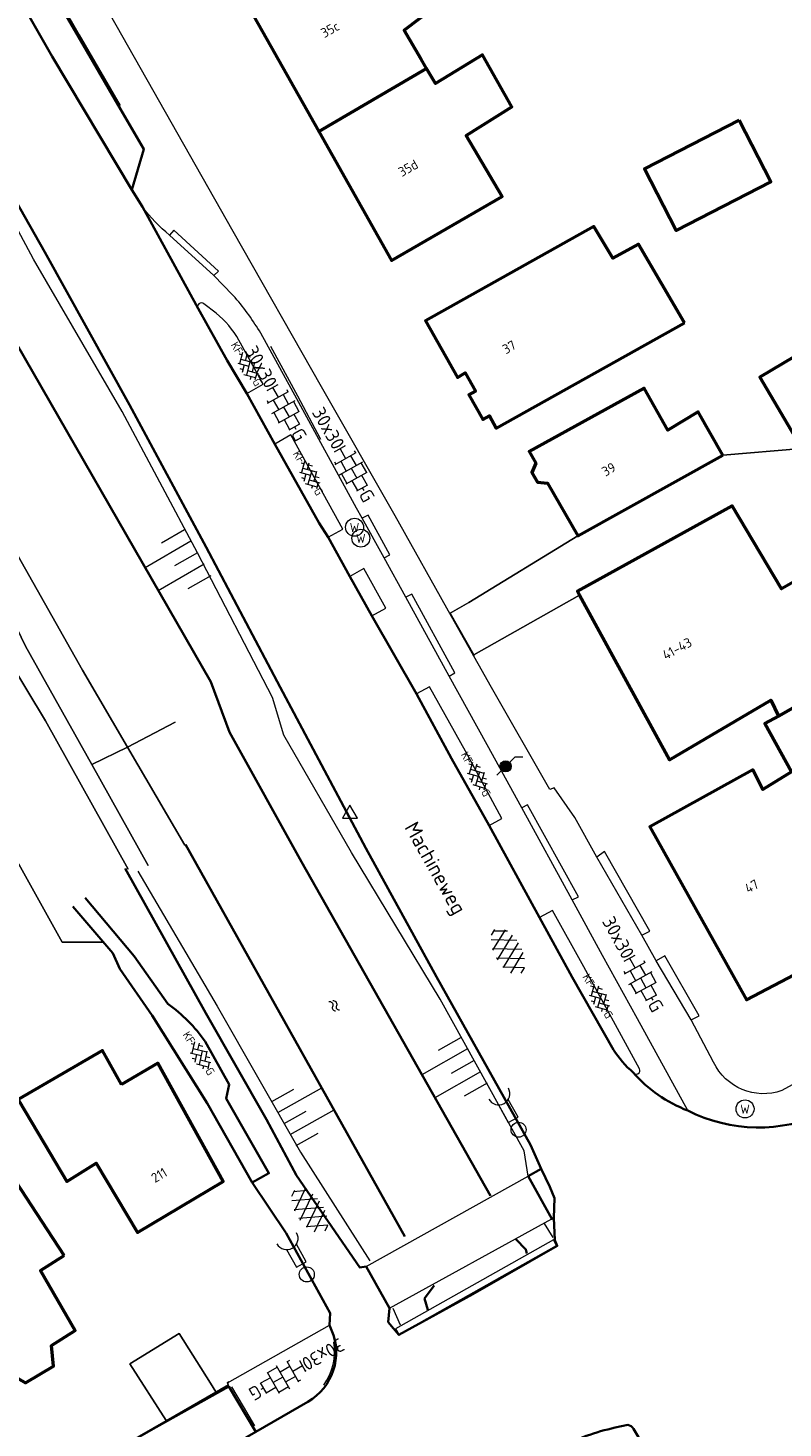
# Model space of a CAD drawing. Header units: metres. Extents: x 113441 to 115918, y 474822 to 477887.
# Tile 102 of 145: x 114172 to 114222, y 476792 to 476886. Entities that reach past the tile are written whole.
import ezdxf
from ezdxf.enums import TextEntityAlignment as Align

# ---------------------------------------------------------------- set-up
doc = ezdxf.new("R2010")
doc.units = ezdxf.units.M
doc.layers.get('0').update_dxf_attribs({"color": 252})
for name, color, linetype, lineweight in [('B-WE-GK-BESCHOEIING-G', 252, 'GK-BESCHOEIING', 35), ('B-WE-GK-KEERWAND_DAMWAND_HOUT-G', 30, 'Continuous', 18), ('B-WE-GR-GROENVOORZIENING-GV', 252, 'Continuous', 18), ('B-WE-GW-TALUD-S', 90, 'Continuous', 18), ('B-WE-GW-TALUD_KRUIN-G', 252, 'Continuous', 18), ('B-WE-KL-WATER_STRAATPOT-S', 170, 'Continuous', 18), ('B-WE-KW-KUNSTWERK-G', 170, 'Continuous', 18), ('B-WE-MO-ONDERZOEK_PEILBUIS-S', 150, 'Continuous', 18), ('B-WE-OG-BEBOUWING-GV', 7, 'Continuous', 50), ('B-WE-OG-BEBOUWING-T18', 7, 'Continuous', 50), ('B-WE-OG-TERREIN_ERF-GV', 252, 'Continuous', 18), ('B-WE-OG-TOPOGRAFIE-T18', 7, 'Continuous', 18), ('B-WE-OG-TOPOGRAFIE_PIKET-S', 7, 'Continuous', 18), ('B-WE-OG-WATER-GV', 252, 'Continuous', 18), ('B-WE-OG-WATER-S', 130, 'Continuous', 18), ('B-WE-OG-WATER_SLOOT-GV', 252, 'Continuous', 18), ('B-WE-VH-KANTOPSLUITING_ELEMENT_VERLAAGDEBAND-G', 252, 'Continuous', 18), ('B-WE-VH-KANTOPSLUITING_INRITBAND-G', 210, 'Continuous', 18), ('B-WE-VH-KANTVERHARDING_ASFALT-G', 60, 'Continuous', 35), ('B-WE-VH-KANTVERHARDING_BETONSTRAATSTEEN-G', 60, 'Continuous', 35), ('B-WE-VH-KANTVERHARDING_TEGEL-G', 60, 'Continuous', 18), ('B-WE-VH-VERHARDING_ASFALT-S', 252, 'Continuous', 18), ('B-WE-VH-VERHARDING_BETONSTRAATSTEEN-S', 252, 'Continuous', 18), ('B-WE-VH-VERHARDING_GESLOTEN-GV', 252, 'Continuous', 18), ('B-WE-VH-VERHARDING_OPEN-GV', 252, 'Continuous', 18), ('B-WE-VH-VERHARDING_TEGEL-S', 252, 'Continuous', 18), ('B-WE-VW-VRI-S', 160, 'Continuous', 18), ('N-WE-VW-VRI-T18', 1, 'Continuous', 18), ('N-WE-VW-VRI-T25', 7, 'Continuous', 25)]:
    doc.layers.add(name, color=color, linetype=linetype, lineweight=lineweight)
doc.layers.get('0').freeze()
doc.styles.add('NLCS-ISO', font='NLCS-ISO.ttf')
doc.styles.add('NLCS-ISO-ANNOTATIEF-T18', font='NLCS-ISO.ttf', dxfattribs={"height": 1.8})
doc.linetypes.add('GK-BESCHOEIING', pattern='A,30,-5,[1,NLCS.SHX,S=1,R=0,X=0,Y=0],-5', length=40)

# ---------------------------------------------------------------- blocks, each defined once
blk = doc.blocks.new('SOG-PIKET-SO')
blk.add_lwpolyline([(-1, -0.58), (1, -0.58), (0, 1.15), (-1, -0.58)])
blk = doc.blocks.new('SKL-WATER_STRAATPOT-SO')
blk.add_circle((0, 0), 1.2)
at = {"style": 'NLCS-ISO'}
blk.add_text('W', height=1.2, rotation=360, dxfattribs=at).set_placement((-0.64, -0.63))
blk = doc.blocks.new('SMO-BODEM_PEILBUIS-SO')
h = blk.add_hatch(color=256)
edge = h.paths.add_edge_path()
edge.add_arc((0, 0), 0.75, 0, 360)
at = {"color": 0, "linetype": 'Continuous'}
blk.add_line((1.28, 1.28), (2.29, 1.28), dxfattribs=at)
at = {"color": 0, "linetype": 'Continuous', "flags": 128}
for points in [[(0.53, 0.53), (1.28, 1.28)], [(-1.17, -1.17), (-0.53, -0.53)]]:
    blk.add_lwpolyline(points, dxfattribs=at)
at = {"color": 0, "linetype": 'Continuous'}
blk.add_circle((0, 0), 0.75, dxfattribs=at)
at = {"style": 'NLCS-ISO'}
blk.add_attdef('NR', (1.47, -0.77), '', height=1.25, dxfattribs=at)
blk = doc.blocks.new('SVH-BSS_KEIFORMAAT_KEPER_KL-SO')
for p, q in [((-3.44, -0.47), (-2.97, 0)), ((-3.31, 0.34), (-1.48, -1.48)), ((-2.52, 1.03), (-1.48, 0)), ((-2.23, -0.74), (0, 1.48)), ((-2.23, 0.74), (-1.57, 1.4)), ((-1.77, -1.77), (0, 0)), ((-0.74, 0.74), (1.48, -1.48)), ((-0.1, 1.58), (1.48, 0)), ((0.74, 0.74), (1.4, 1.4)), ((0.74, -0.74), (2.46, 0.98)), ((1.06, -1.91), (2.97, 0)), ((2.23, 0.74), (3.31, -0.34)), ((-0.74, -0.74), (0.5, -1.99)), ((-0.52, -2), (0, -1.48)), ((2.23, -0.74), (2.72, -1.24))]:
    blk.add_line(p, q)
at = {"style": 'NLCS-ISO'}
blk.add_attdef('FORMAAT', text='', height=1.8, dxfattribs=at).set_placement((-3.47, -0.23), align=Align.MIDDLE_RIGHT)
blk.add_attdef('KLEUR', text='', height=1.8, dxfattribs=at).set_placement((3.32, -0.22), align=Align.MIDDLE_LEFT)
at = {"style": 'NLCS-ISO', "flags": 1}
blk.add_attdef('FUNCTIE', text='', height=1.8, dxfattribs=at).set_placement((0.12, -3.58), align=Align.MIDDLE_CENTER)
blk = doc.blocks.new('SVH-TEGEL_300X300_DUN_HALFST_KL-SO')
for p, q in [((-3.08, 0.75), (-3, 0.75)), ((-3, -0.83), (-3, 0.83)), ((-3, 0), (-1.5, 0)), ((-1.84, 1.5), (-1.5, 1.5)), ((-1.5, -1.6), (-1.5, 1.6)), ((-1.5, 0.75), (0, 0.75)), ((0, -1.78), (0, 1.78)), ((0, 1.5), (1.5, 1.5)), ((0, 0), (1.5, 0)), ((1.5, -1.6), (1.5, 1.6)), ((1.5, 0.75), (3, 0.75)), ((3, -0.83), (3, 0.83)), ((3, 0), (3.39, 0)), ((-3.08, -0.75), (-3, -0.75)), ((-1.84, -1.5), (-1.5, -1.5)), ((-1.5, -0.75), (0, -0.75)), ((0, -1.5), (1.5, -1.5)), ((1.5, -0.75), (3, -0.75))]:
    blk.add_line(p, q)
at = {"style": 'NLCS-ISO'}
blk.add_attdef('FORMAAT', text='', height=1.8, dxfattribs=at).set_placement((-3.18, 0), align=Align.MIDDLE_RIGHT)
blk.add_attdef('KLEUR', text='', height=1.8, dxfattribs=at).set_placement((3.49, 0), align=Align.MIDDLE_LEFT)
at = {"style": 'NLCS-ISO', "flags": 1}
blk.add_attdef('FUNCTIE', text='', height=1.8, dxfattribs=at).set_placement((0.12, -3.58), align=Align.MIDDLE_CENTER)
blk = doc.blocks.new('SGW-TALUD-SO')
for p, q in [((0, 0.502), (0.502, 0.502)), ((0, 0.251), (1.004, 0.251)), ((0, 0), (0.502, 0)), ((0, -0.251), (1.004, -0.251)), ((0, -0.502), (0.502, -0.502))]:
    blk.add_line(p, q)
blk = doc.blocks.new('SVH-ASFALT-SO')
at = {"ltscale": 0.1}
for p, q in [((-2.02, 1.3), (-1.1, 2.9)), ((0.22, -0.04), (-1.38, 2.73)), ((-1.15, 0.42), (0.57, 3.38)), ((1.65, -0.13), (-0.28, 3.22)), ((0, 0), (1.96, 3.4)), ((2.92, 0.07), (0.99, 3.42)), ((1.31, -0.14), (3.19, 3.13)), ((4.02, 0.57), (2.43, 3.33)), ((2.79, 0.04), (4.24, 2.55)), ((4.7, 1.8), (4.29, 2.51)), ((-1.63, 0.76), (-2.07, 1.52))]:
    blk.add_line(p, q, dxfattribs=at)
at = {"style": 'NLCS-ISO'}
blk.add_attdef('KLEUR', text='', height=1.8, dxfattribs=at).set_placement((6.35, 1.54), align=Align.MIDDLE_LEFT)
at = {"style": 'NLCS-ISO', "flags": 1}
blk.add_attdef('FUNCTIE', text='', height=1.8, dxfattribs=at).set_placement((0.87, -2.83), align=Align.MIDDLE_CENTER)
blk = doc.blocks.new('SOG-WATER-SO')
at = {"flags": 128}
for points in [[(-2.51, 0.56), (-2.43, 0.7, -0.538831), (-0.42, 0.73, 0.605168), (1.26, 0.93, -4.035705)], [(-2.88, -0.71), (-2.79, -0.57, -0.538831), (-0.79, -0.54, 0.605168), (0.89, -0.34, -4.035705)]]:
    blk.add_lwpolyline(points, format="xyb", dxfattribs=at)
blk = doc.blocks.new('SVW-VRI_DRUKKNOPSMAST-SO')
at = {"color": 0, "linetype": 'ByBlock', "flags": 128}
blk.add_lwpolyline([(4.2, 0.75), (1.5, 0.75), (1.5, -0.75), (4.2, -0.75)], dxfattribs=at)
at = {"color": 0, "linetype": 'ByBlock'}
blk.add_circle((0, 0), 1, dxfattribs=at)
blk.add_arc((5.5, 0), 1.5, 90, 270, dxfattribs=at)
at = {"layer": 'N-WE-VW-VRI-T18', "linetype": 'ByBlock', "style": 'NLCS-ISO', "flags": 1}
for tag, p in [('HOOGTE_LICHTMAST', (3.07, -6.69)), ('UITLEGGERHOEK', (3.07, -10.48)), ('TYPE_LICHTMAST', (3.07, -14.26)), ('BOTSVRIENDELIJK', (3.07, -18.05)), ('POSITIE_LICHTMAST', (3.07, -21.83))]:
    blk.add_attdef(tag, p, '', height=1.8, dxfattribs=at)
at = {"layer": 'N-WE-VW-VRI-T25', "linetype": 'ByBlock', "style": 'NLCS-ISO'}
for tag, p in [('MASTNUMMER', (3.07, 7.52)), ('TYPE_SYMBOOL', (3.07, 3.74))]:
    blk.add_attdef(tag, p, '', height=2.5, dxfattribs=at)

msp = doc.modelspace()

# ---------------------------------------------------------------- linework, layer by layer
at = {"layer": 'B-WE-GK-BESCHOEIING-G', "ltscale": 0.5, "flags": 128}
for points in [[(114202.766, 476807.756), (114190.172, 476830.03), (114185.364, 476838.667), (114184.139, 476842.029), (114168.897, 476868.516), (114149.462, 476902.904), (114149.406, 476903.849)], [(114182.449, 476831.175), (114197.055, 476805.049)], [(114205.194, 476803.917), (114205.131, 476804.175), (114204.449, 476804.858)], [(114199.016, 476801.777), (114198.376, 476800.902), (114198.6, 476800.152)]]:
    msp.add_lwpolyline(points, dxfattribs=at)
at = {"layer": 'B-WE-GK-KEERWAND_DAMWAND_HOUT-G'}
for points in [[(114206.937, 476804.973), (114206.374, 476805.912)], [(114196.265, 476800.262), (114196.757, 476799.15)]]:
    msp.add_lwpolyline(points, dxfattribs=at)
at = {"layer": 'B-WE-GR-GROENVOORZIENING-GV'}
msp.add_lwpolyline([(114179.956, 476829.794), (114176.192, 476836.523), (114171.78, 476844.41), (114169.78, 476848.52), (114168.23, 476851.34), (114166.73, 476853.74), (114162.63, 476860.63), (114155.42, 476873.09), (114148.042, 476885.348), (114146.894, 476884.711), (114152.34, 476875.48), (114162.55, 476857.91), (114170.69, 476843.45), (114173.12, 476839.44), (114178.614, 476829.549)], dxfattribs=at)
at = {"layer": 'B-WE-GW-TALUD_KRUIN-G'}
for points in [[(114205.28, 476809.079), (114205.018, 476810.765), (114199.41, 476820.879), (114193.506, 476830.648), (114188.995, 476838.484), (114188.242, 476840.985), (114183.246, 476850.638), (114178.215, 476860.056), (114172.312, 476870.204), (114165.238, 476883.37), (114159.844, 476892.156), (114154.588, 476901.882), (114152.72, 476903.99), (114150.86, 476904.451), (114150.718, 476903.979)], [(114179.271, 476829.415), (114184.559, 476820.408), (114190.099, 476810.668), (114194.719, 476803.432)]]:
    msp.add_lwpolyline(points, dxfattribs=at)
at = {"layer": 'B-WE-KW-KUNSTWERK-G'}
for points in [[(114194.474, 476803.038), (114205.28, 476809.079)], [(114196.027, 476800.279), (114206.847, 476806.223)], [(114196.659, 476798.506), (114207.17, 476804.446), (114206.957, 476804.823), (114196.446, 476798.883), (114196.659, 476798.506)]]:
    msp.add_lwpolyline(points, dxfattribs=at)
at = {"layer": 'B-WE-OG-BEBOUWING-GV'}
for points in [[(114198.11, 476886.31), (114199.52, 476887.37), (114197.32, 476891.27), (114194.51, 476889.71), (114193.52, 476891.39), (114186.479, 476887.315), (114191.319, 476878.725), (114198.509, 476882.924), (114198.14, 476883.55), (114197.003, 476885.478)], [(114198.509, 476882.924), (114191.319, 476878.725), (114196.159, 476870.135), (114203.54, 476874.39), (114201.136, 476878.468), (114204.19, 476880.38), (114202.23, 476883.83), (114199.101, 476881.921)], [(114219.335, 476879.475), (114213.035, 476876.241), (114215.145, 476872.128), (114221.447, 476875.36)], [(114239.18, 476876.52), (114230.64, 476871.76), (114232.16, 476869.14), (114220.72, 476862.35), (114223.51, 476857.6), (114243.51, 476868.84)], [(114215.698, 476865.962), (114212.64, 476871.21), (114210.92, 476870.29), (114209.654, 476872.403), (114198.429, 476866.109), (114200.565, 476862.315), (114201.072, 476862.638), (114201.759, 476861.418), (114201.323, 476861.173), (114202.255, 476859.517), (114202.691, 476859.762), (114203.148, 476858.95)], [(114218.251, 476857.148), (114216.6, 476860.03), (114214.595, 476858.823), (114213.018, 476861.608), (114205.338, 476857.398), (114205.789, 476856.619), (114205.513, 476855.997), (114205.889, 476855.348), (114206.565, 476855.278), (114208.596, 476851.769)], [(114242.002, 476851.085), (114238.38, 476857.408), (114223.46, 476848.97), (114222.154, 476848.232), (114218.87, 476853.76), (114208.562, 476848.075), (114208.705, 476847.813), (114214.688, 476836.832), (114221.46, 476840.81), (114221.959, 476839.75), (114226.368, 476842.243)], [(114229.506, 476836.397), (114226.368, 476842.243), (114221.959, 476839.75), (114221.052, 476839.253), (114222.819, 476836.035), (114220.92, 476834.852), (114220.253, 476836.166), (114213.388, 476832.363), (114219.821, 476820.819), (114226.658, 476824.415), (114225.443, 476826.733), (114227.06, 476827.72), (114231.53, 476829.916), (114228.491, 476835.683)], [(114178.172, 476815.184), (114176.911, 476817.458), (114171.298, 476814.176), (114172.611, 476811.932), (114174.529, 476808.704), (114176.479, 476809.927), (114179.237, 476805.313), (114184.961, 476808.716), (114180.59, 476816.598)], [(114174.356, 476803.77), (114172.89, 476806.023), (114170.097, 476810.315), (114164.671, 476806.848), (114166.378, 476804.141), (114170.075, 476806.527), (114170.998, 476805.063), (114166.397, 476802.094), (114170.304, 476795.89), (114170.532, 476796.028), (114171.769, 476795.298), (114173.651, 476796.41), (114173.512, 476797.774), (114175.089, 476798.77), (114172.77, 476802.77)]]:
    msp.add_lwpolyline(points, close=True, dxfattribs=at)
at = {"layer": 'B-WE-OG-TERREIN_ERF-GV'}
for points in [[(114199.52, 476887.37), (114198.11, 476886.31), (114197.003, 476885.478), (114198.14, 476883.55), (114198.509, 476882.924), (114199.101, 476881.921), (114202.23, 476883.83), (114204.19, 476880.38), (114201.136, 476878.468), (114203.54, 476874.39), (114196.159, 476870.135), (114191.319, 476878.725), (114186.479, 476887.315), (114193.52, 476891.39), (114194.51, 476889.71), (114197.32, 476891.27)], [(114219.335, 476879.475), (114221.447, 476875.36), (114215.145, 476872.128), (114213.035, 476876.241)], [(114215.698, 476865.962), (114203.148, 476858.95), (114202.691, 476859.762), (114202.255, 476859.517), (114201.323, 476861.173), (114201.759, 476861.418), (114201.072, 476862.638), (114200.565, 476862.315), (114198.429, 476866.109), (114209.654, 476872.403), (114210.92, 476870.29), (114212.64, 476871.21)], [(114178.172, 476815.184), (114180.59, 476816.598), (114184.961, 476808.716), (114179.237, 476805.313), (114176.479, 476809.927), (114174.529, 476808.704), (114172.611, 476811.932), (114171.298, 476814.176), (114176.911, 476817.458)], [(114174.356, 476803.77), (114172.77, 476802.77), (114175.089, 476798.77), (114173.512, 476797.774), (114173.651, 476796.41), (114171.769, 476795.298), (114170.532, 476796.028), (114170.304, 476795.89), (114166.397, 476802.094), (114170.998, 476805.063), (114170.075, 476806.527), (114166.378, 476804.141), (114164.671, 476806.848), (114170.097, 476810.315), (114172.89, 476806.023)], [(114184.11, 476795.27), (114182.025, 476798.585), (114178.74, 476796.55), (114181.152, 476792.778), (114184.471, 476794.695)]]:
    msp.add_lwpolyline(points, close=True, dxfattribs=at)
for points in [[(114200.072, 476846.605), (114201.33, 476847.315), (114208.596, 476851.769), (114206.565, 476855.278), (114205.889, 476855.348), (114205.513, 476855.997), (114205.789, 476856.619), (114205.338, 476857.398), (114213.018, 476861.608), (114214.595, 476858.823), (114216.6, 476860.03), (114218.251, 476857.148), (114223.51, 476857.6), (114220.72, 476862.35), (114232.16, 476869.14), (114230.64, 476871.76), (114239.18, 476876.52), (114243.51, 476868.84), (114244.54, 476869.452), (114235.04, 476887.373)], [(114176.957, 476824.67), (114174.22, 476824.67), (114170.67, 476831.08)], [(114171.47, 476789.91), (114172.49, 476788.99), (114173.509, 476788.393), (114175.095, 476789.28), (114181.152, 476792.778), (114178.74, 476796.55), (114182.025, 476798.585), (114184.11, 476795.27), (114184.471, 476794.695), (114185.283, 476795.164), (114185.233, 476795.311), (114185.328, 476795.359)]]:
    msp.add_lwpolyline(points, dxfattribs=at)
at = {"layer": 'B-WE-OG-WATER-GV'}
for points in [[(114165.43, 476860.76), (114175.58, 476842.8), (114178.581, 476837.665), (114181.752, 476839.347)], [(114181.752, 476839.347), (114178.581, 476837.665), (114182.392, 476831.143)]]:
    msp.add_lwpolyline(points, dxfattribs=at)
at = {"layer": 'B-WE-OG-WATER_SLOOT-GV'}
msp.add_lwpolyline([(114155.62, 476877.05), (114149.78, 476886.9), (114144.94, 476895.35), (114143.16, 476898.22), (114141.099, 476898.256), (114141.542, 476900.844), (114141.536, 476900.854), (114140.064, 476900.007), (114140.193, 476899.755), (114139.381, 476899.26), (114145.94, 476888.84), (114148.042, 476885.348), (114155.42, 476873.09), (114162.63, 476860.63), (114166.73, 476853.74), (114168.23, 476851.34), (114169.78, 476848.52), (114171.78, 476844.41), (114176.192, 476836.523), (114178.581, 476837.665), (114175.58, 476842.8), (114165.43, 476860.76)], close=True, dxfattribs=at)
msp.add_lwpolyline([(114182.392, 476831.143), (114178.581, 476837.665), (114176.192, 476836.523), (114179.956, 476829.794)], dxfattribs=at)
at = {"layer": 'B-WE-VH-KANTOPSLUITING_ELEMENT_VERLAAGDEBAND-G'}
for points in [[(114173.082, 476889.157), (114175.353, 476885.176), (114178.094, 476880.461)], [(114188.111, 476864.424), (114189.911, 476861.103), (114191.446, 476858.204)], [(114185.496, 476795.033), (114186.279, 476793.715), (114187.029, 476792.428)]]:
    msp.add_lwpolyline(points, dxfattribs=at)
msp.add_lwpolyline([(114191.656, 476795.141, 0.196561), (114192.328, 476798.009)], format="xyb", dxfattribs=at)
at = {"layer": 'B-WE-VH-KANTOPSLUITING_INRITBAND-G'}
for points in [[(114184.322, 476869.127), (114184.63, 476869.422), (114181.672, 476872.148), (114181.381, 476871.817)], [(114195.689, 476850.303), (114196.056, 476850.506), (114194.613, 476853.135), (114194.219, 476852.937)], [(114200.022, 476842.413), (114200.391, 476842.639), (114197.524, 476847.885), (114197.135, 476847.678)], [(114208.215, 476827.499), (114208.624, 476827.693), (114205.242, 476833.831), (114204.864, 476833.634)]]:
    msp.add_lwpolyline(points, dxfattribs=at)
at = {"layer": 'B-WE-VH-KANTVERHARDING_ASFALT-G'}
for points in [[(114225.049, 476813.307, -0.231993), (114215.918, 476813.443, -0.122689), (114212.275, 476815.983, -0.070286), (114210.957, 476817.494), (114208.207, 476822.332), (114206.022, 476826.323), (114202.687, 476832.447), (114200.173, 476836.925), (114197.84, 476841.238), (114194.867, 476846.438), (114193.396, 476849.052), (114191.955, 476851.669), (114191.352, 476852.61), (114188.402, 476857.886), (114186.52, 476861.26), (114185.225, 476863.461), (114183.282, 476866.918), (114179.574, 476873.704), (114178.871, 476874.838), (114173.556, 476883.723), (114169.247, 476891.271)], [(114167.755, 476793.346), (114170.439, 476790.066), (114172.084, 476787.63), (114168.079, 476785.306, 0.393758), (114173.092, 476783.96), (114176.897, 476786.186), (114182.361, 476789.26), (114187.13, 476792.024), (114190.601, 476794.027, 0.378139), (114192.174, 476798.808), (114192.027, 476799.139), (114192.077, 476799.929), (114189.149, 476805.263), (114186.893, 476808.658), (114188.004, 476809.269), (114185.14, 476814.25), (114185.36, 476815.186), (114183.752, 476818.045, 0.084901), (114181.262, 476820.555), (114179.01, 476823.737), (114175.763, 476827.622)], [(114212.494, 476791.05, 0.400066), (114212.634, 476791.676), (114212.303, 476792.221, 0.23033), (114211.915, 476792.481), (114211.073, 476792.3, 0.075208), (114207.34, 476790.912), (114206.45, 476790.451), (114202.953, 476788.424, 0.376359), (114202.741, 476787.798), (114203.044, 476787.283, 0.442089), (114205.836, 476786.655), (114212.494, 476791.05)]]:
    msp.add_lwpolyline(points, format="xyb", dxfattribs=at)
msp.add_lwpolyline([(114178.422, 476829.588), (114183.784, 476819.931), (114187.846, 476812.858), (114189.848, 476809.115), (114194.056, 476802.98), (114194.474, 476803.038), (114196.027, 476800.279), (114195.942, 476799.339), (114196.669, 476798.48), (114201.583, 476801.202), (114207.216, 476804.418), (114207.056, 476804.806), (114206.985, 476806.297), (114207.025, 476807.597), (114206.719, 476808.36), (114206.146, 476809.567), (114205.432, 476811.162), (114199.171, 476822.351), (114194.465, 476830.936), (114188.745, 476841.675), (114183.812, 476851.005), (114178.712, 476860.507), (114173.061, 476870.682), (114165.705, 476883.628)], dxfattribs=at)
at = {"layer": 'B-WE-VH-KANTVERHARDING_BETONSTRAATSTEEN-G'}
for points in [[(114178.871, 476874.838), (114179.657, 476877.552), (114178.106, 476880.209), (114175.872, 476884.089), (114170.245, 476893.783), (114167.99, 476897.68), (114167.247, 476899.11), (114165.545, 476901.858), (114162.813, 476902.606)], [(114186.893, 476808.658), (114183.873, 476813.939), (114180.229, 476819.772), (114178.054, 476822.894), (114177.587, 476823.931), (114174.927, 476827.051)], [(114206.985, 476806.297), (114206.847, 476806.223), (114205.28, 476809.079), (114206.146, 476809.567)], [(114176.897, 476786.186), (114175.11, 476789.272), (114180.477, 476792.328), (114185.319, 476795.046), (114187.13, 476792.024)]]:
    msp.add_lwpolyline(points, dxfattribs=at)
at = {"layer": 'B-WE-VH-KANTVERHARDING_TEGEL-G'}
for points in [[(114231.155, 476819.733), (114224.046, 476815.809), (114222.184, 476814.778, -0.384111), (114217.637, 476816.67), (114216.136, 476819.492), (114213.818, 476823.425), (114212.844, 476825.136), (114209.856, 476830.35), (114208.379, 476832.976), (114207.008, 476834.97), (114206.714, 476834.845), (114202.833, 476841.647), (114200.163, 476846.396), (114196.41, 476853.102), (114191.508, 476861.71), (114185.615, 476872.066), (114177.812, 476885.821), (114171.569, 476896.781)], [(114215.918, 476813.443), (114212.559, 476819.56), (114210.24, 476823.788), (114208.215, 476827.499), (114204.864, 476833.634), (114202.544, 476837.838), (114200.022, 476842.413), (114197.135, 476847.678), (114195.689, 476850.303), (114194.219, 476852.937), (114193.844, 476853.62), (114189.865, 476860.897), (114187.462, 476865.27, 0.039697), (114185.754, 476867.651), (114185.575, 476867.826), (114184.322, 476869.127), (114181.381, 476871.817, -0.060141), (114179.574, 476873.704)], [(114186.52, 476861.26), (114187.606, 476861.873), (114186.005, 476864.813, 0.088693), (114184.48, 476866.617), (114183.664, 476867.238, 0.858967), (114183.282, 476866.918)], [(114212.275, 476815.983, 0.964151), (114212.694, 476816.217), (114208.993, 476823.021), (114206.901, 476826.79), (114206.022, 476826.323)]]:
    msp.add_lwpolyline(points, format="xyb", dxfattribs=at)
for points in [[(114191.955, 476851.669), (114192.931, 476852.216), (114189.454, 476858.496), (114188.402, 476857.886)], [(114194.867, 476846.438), (114195.786, 476846.942), (114194.323, 476849.582), (114193.396, 476849.052)], [(114202.687, 476832.447), (114203.532, 476832.925), (114201.112, 476837.417), (114198.699, 476841.688), (114197.84, 476841.238)], [(114212.844, 476825.136), (114213.383, 476825.412), (114210.366, 476830.713), (114209.856, 476830.35)], [(114216.136, 476819.492), (114216.666, 476819.762), (114214.383, 476823.759), (114213.818, 476823.425)], [(114185.319, 476795.046), (114185.246, 476795.292), (114192.027, 476799.139)]]:
    msp.add_lwpolyline(points, dxfattribs=at)
at = {"layer": 'B-WE-VH-VERHARDING_GESLOTEN-GV'}
msp.add_lwpolyline([(114238.38, 476857.408), (114242.68, 476859.84), (114243.91, 476857.65), (114249.29, 476860.49), (114244.54, 476869.452), (114243.51, 476868.84), (114223.51, 476857.6), (114218.251, 476857.148), (114208.596, 476851.769), (114201.33, 476847.315), (114200.072, 476846.605), (114201.651, 476843.836), (114208.705, 476847.813), (114208.562, 476848.075), (114218.87, 476853.76), (114222.154, 476848.232), (114223.46, 476848.97)], close=True, dxfattribs=at)
for points in [[(114226.658, 476824.415), (114219.821, 476820.819), (114213.388, 476832.363), (114220.253, 476836.166), (114220.92, 476834.852), (114222.819, 476836.035), (114221.052, 476839.253), (114221.959, 476839.75), (114221.46, 476840.81), (114214.688, 476836.832), (114208.705, 476847.813), (114201.651, 476843.836), (114201.674, 476843.795)], [(114178.614, 476829.549), (114173.12, 476839.44), (114170.69, 476843.45)], [(114170.67, 476831.08), (114174.22, 476824.67), (114176.957, 476824.67)]]:
    msp.add_lwpolyline(points, dxfattribs=at)
at = {"layer": 'B-WE-VH-VERHARDING_OPEN-GV'}
for points in [[(114185.285, 476795.161), (114185.283, 476795.164), (114184.703, 476794.829)], [(114185.328, 476795.359), (114185.233, 476795.311), (114185.283, 476795.164), (114185.285, 476795.161)]]:
    msp.add_lwpolyline(points, dxfattribs=at)

# ---------------------------------------------------------------- block references
at = {"layer": 'B-WE-GW-TALUD-S'}
for p, xscale, yscale, zscale, rotation in [((114183.246, 476850.638), 3.520222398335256, 3.520222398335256, 3.520222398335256, 209.9175337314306), ((114201.677, 476816.79), 3.498780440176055, 3.498780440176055, 3.498780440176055, 209.4828613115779), ((114189.005, 476812.591), 3.346349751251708, 3.346349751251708, 3.346349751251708, 29.20740130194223)]:
    msp.add_blockref('SGW-TALUD-SO', p, dxfattribs=dict(at, xscale=xscale, yscale=yscale, zscale=zscale, rotation=rotation))
at = {"layer": 'B-WE-KL-WATER_STRAATPOT-S', "xscale": 0.5, "yscale": 0.5, "zscale": 0.5}
for p in [(114193.705, 476852.336), (114194.126, 476851.61), (114219.731, 476813.551)]:
    msp.add_blockref('SKL-WATER_STRAATPOT-SO', p, dxfattribs=at)
at = {"layer": 'B-WE-MO-ONDERZOEK_PEILBUIS-S', "xscale": 0.5, "yscale": 0.5, "zscale": 0.5}
msp.add_blockref('SMO-BODEM_PEILBUIS-SO', (114203.774, 476836.394), dxfattribs=at)
at = {"layer": 'B-WE-OG-TOPOGRAFIE_PIKET-S', "xscale": 0.5, "yscale": 0.5, "zscale": 0.5}
msp.add_blockref('SOG-PIKET-SO', (114193.401, 476833.228), dxfattribs=at)
at = {"layer": 'B-WE-OG-WATER-S', "xscale": 0.2, "yscale": 0.2, "zscale": 0.2, "rotation": 299.6579608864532}
msp.add_blockref('SOG-WATER-SO', (114192.412, 476820.287), dxfattribs=at)
at = {"layer": 'B-WE-VH-VERHARDING_ASFALT-S', "xscale": 0.5, "yscale": 0.5, "zscale": 0.5}
for p, rotation in [((114202.897, 476824.239), 298.7290925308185), ((114189.675, 476806.857), 304.4475747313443)]:
    msp.add_blockref('SVH-ASFALT-SO', p, dxfattribs=dict(at, rotation=rotation))
at = {"layer": 'B-WE-VH-VERHARDING_BETONSTRAATSTEEN-S'}
for p, xscale, yscale, zscale, rotation in [((114186.655, 476863.086), 0.2999999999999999, 0.2999999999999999, 0.2999999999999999, 300.4663068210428), ((114190.769, 476855.808), 0.3, 0.3, 0.3, 299.2111370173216), ((114201.942, 476835.73), 0.3, 0.3, 0.3, 298.447619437), ((114210.075, 476820.932), 0.3, 0.3, 0.3, 299.6152509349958), ((114183.484, 476817.125), 0.3, 0.3, 0.3, 301.9902547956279)]:
    msp.add_blockref('SVH-BSS_KEIFORMAAT_KEPER_KL-SO', p, dxfattribs=dict(at, xscale=xscale, yscale=yscale, zscale=zscale, rotation=rotation)).add_auto_attribs({'FORMAAT': 'KF', 'KLEUR': 'G'})
at = {"layer": 'B-WE-VH-VERHARDING_TEGEL-S'}
for p, xscale, yscale, zscale, rotation in [((114188.977, 476860.35), 0.5, 0.5, 0.5, 299.1515408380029), ((114193.482, 476856.271), 0.5, 0.5, 0.5, 299.6622240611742), ((114212.763, 476822.287), 0.4999999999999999, 0.4999999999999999, 0.4999999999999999, 298.7508024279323), ((114188.932, 476795.672), 0.4999999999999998, 0.4999999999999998, 0.4999999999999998, 209.5631714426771)]:
    msp.add_blockref('SVH-TEGEL_300X300_DUN_HALFST_KL-SO', p, dxfattribs=dict(at, xscale=xscale, yscale=yscale, zscale=zscale, rotation=rotation)).add_auto_attribs({'FORMAAT': '30x30', 'KLEUR': 'G'})
at = {"layer": 'B-WE-VW-VRI-S', "xscale": 0.4999999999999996, "yscale": 0.4999999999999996, "zscale": 0.55, "rotation": 119.0221509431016}
for p in [(114204.638, 476812.169), (114190.526, 476802.517)]:
    msp.add_blockref('SVW-VRI_DRUKKNOPSMAST-SO', p, dxfattribs=at)

# ---------------------------------------------------------------- texts
at = {"layer": 'B-WE-OG-BEBOUWING-T18', "style": 'NLCS-ISO-ANNOTATIEF-T18'}
for s, rotation, p in [('35c', 29.4, (114192.076, 476885.529)), ('35d', 29.4, (114197.282, 476876.29)), ('37', 29.4, (114204.011, 476864.348)), ('39', 30.1, (114210.652, 476856.201)), ('41-43', 28.6, (114215.204, 476844.246)), ('47', 29.1, (114220.176, 476828.399)), ('211', 30.8, (114180.68, 476809.138))]:
    msp.add_text(s, height=0.64, rotation=rotation, dxfattribs=at).set_placement(p, align=Align.MIDDLE)
at = {"layer": 'B-WE-OG-TOPOGRAFIE-T18', "style": 'NLCS-ISO-ANNOTATIEF-T18'}
msp.add_text('Machineweg', height=1, rotation=299.4, dxfattribs=at).set_placement((114198.98, 476829.539), align=Align.MIDDLE)

doc.saveas('drawing.dxf')
